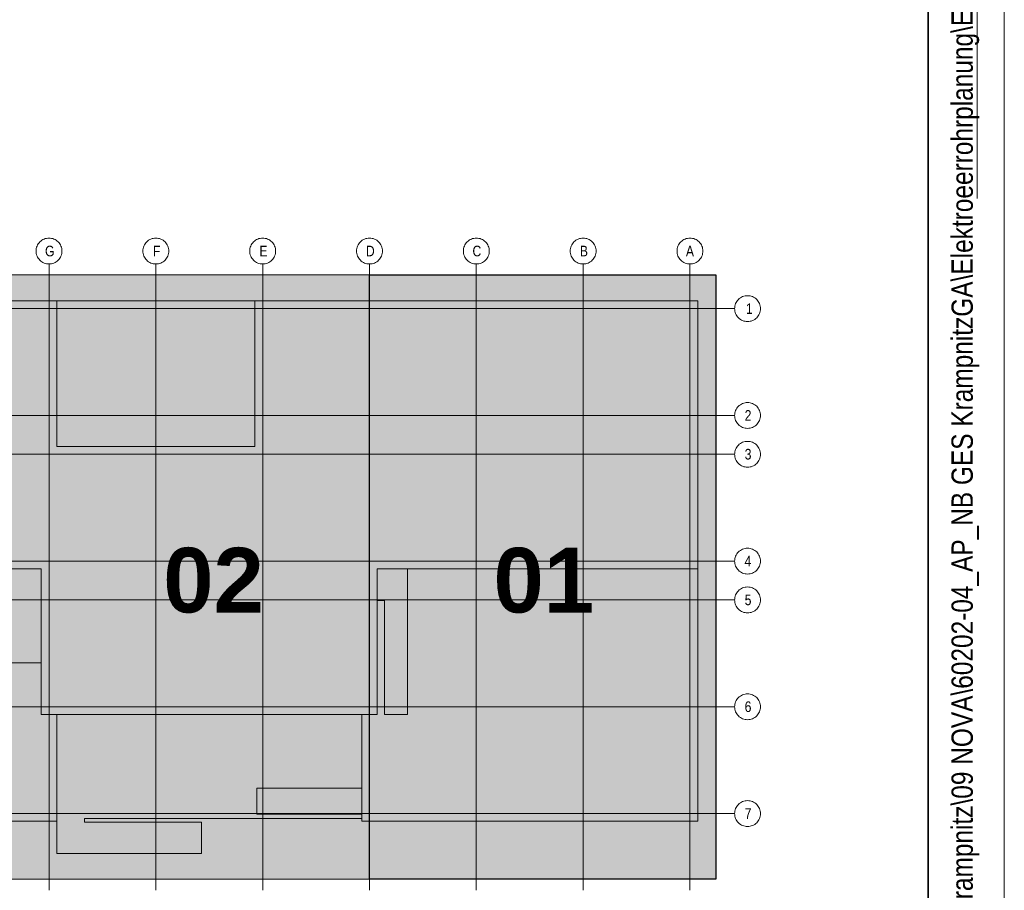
# Model space of a CAD drawing. Extents: x -620 to 3480, y 62 to 1102.
# Tile 41 of 256: x 236 to 300, y 239 to 296. Entities that reach past the tile are written whole.
import ezdxf
from ezdxf.lldxf.tags import DXFTag

# ---------------------------------------------------------------- set-up
doc = ezdxf.new("R2010")
doc.units = 0
doc.layers.get('0').update_dxf_attribs({"lineweight": 13})
for name, color, linetype, lineweight in [('iwb_Plankopf Linie', 7, 'Continuous', 13), ('iwb_Plankopf Rahmen', 7, 'Continuous', 35), ('iwb_Plankopf Text', 7, 'Continuous', 18), ('PK_LP', 7, 'Continuous', 9), ('PK_LP_Achsen', 7, 'STRICHPUNKT2', 5)]:
    doc.layers.add(name, color=color, linetype=linetype, lineweight=lineweight)
for name, color, linetype, lineweight, true_color in [('PK_LP_T01', 1, 'Continuous', 9, 0xff0000), ('PK_LP_T01_Rest', 9, 'Continuous', 9, 0x808080), ('PK_LP_Tennung', 9, 'Continuous', 18, 0x808080)]:
    doc.layers.add(name, color=color, linetype=linetype, lineweight=lineweight, true_color=true_color)
doc.styles.get("Standard").update_dxf_attribs({"font": 'ARIALN.TTF'})
tags = doc.linetypes.add('grob', pattern=[14, 3, -8, 3]).pattern_tags.tags
tags[8:9] = [DXFTag(74, 4), DXFTag(75, 0), DXFTag(340, '0'), DXFTag(46, 0.0), DXFTag(50, 0.0), DXFTag(44, 0.0), DXFTag(45, 0.0)]
tags[6:7] = [DXFTag(74, 4), DXFTag(75, 0), DXFTag(340, '0'), DXFTag(46, 0.0), DXFTag(50, 0.0), DXFTag(44, 0.0), DXFTag(45, 0.0)]
tags[4:5] = [DXFTag(74, 4), DXFTag(75, 0), DXFTag(340, '0'), DXFTag(46, 0.0), DXFTag(50, 0.0), DXFTag(44, 0.0), DXFTag(45, 0.0)]
tags = doc.linetypes.add('STRICHPUNKT2', pattern=[12.7, 6.35, -3.175, 0, -3.175]).pattern_tags.tags
tags[10:11] = [DXFTag(74, 4), DXFTag(75, 0), DXFTag(340, '0'), DXFTag(46, 0.0), DXFTag(50, 0.0), DXFTag(44, 0.0), DXFTag(45, 0.0)]
tags[8:9] = [DXFTag(74, 4), DXFTag(75, 0), DXFTag(340, '0'), DXFTag(46, 0.0), DXFTag(50, 0.0), DXFTag(44, 0.0), DXFTag(45, 0.0)]
tags[6:7] = [DXFTag(74, 4), DXFTag(75, 0), DXFTag(340, '0'), DXFTag(46, 0.0), DXFTag(50, 0.0), DXFTag(44, 0.0), DXFTag(45, 0.0)]
tags[4:5] = [DXFTag(74, 4), DXFTag(75, 0), DXFTag(340, '0'), DXFTag(46, 0.0), DXFTag(50, 0.0), DXFTag(44, 0.0), DXFTag(45, 0.0)]

# ---------------------------------------------------------------- blocks, each defined once
blk = doc.blocks.new('Blockreferenz-A06G9SLF8I')
at = {"color": 0, "linetype": 'ByBlock', "lineweight": -2, "ltscale": 0.13}
blk.add_solid([(258.68, 240.014), (258.68, 279.685), (281.418, 240.014), (281.418, 279.685)], dxfattribs=at)
at = {"layer": 'PK_LP', "linetype": 'grob', "lineweight": 5, "ltscale": 0.13}
for p, q in [((216.605, 279.685), (237.643, 279.685)), ((237.643, 279.685), (258.68, 279.685)), ((237.643, 240.014), (237.643, 279.685)), ((237.643, 279.685), (237.643, 240.014)), ((258.68, 279.685), (258.68, 240.014)), ((237.643, 240.014), (216.605, 240.014)), ((258.68, 240.014), (237.643, 240.014))]:
    blk.add_line(p, q, dxfattribs=at)
at = {"layer": 'PK_LP', "linetype": 'grob', "lineweight": 30, "ltscale": 0.3}
for p, q in [((258.68, 279.685), (281.418, 279.685)), ((258.68, 240.014), (258.68, 279.685)), ((281.418, 279.685), (281.418, 240.014)), ((281.418, 240.014), (258.68, 240.014))]:
    blk.add_line(p, q, dxfattribs=at)
at = {"layer": 'PK_LP', "linetype": 'ByBlock', "lineweight": -2, "ltscale": 0.13}
blk.add_line((258.68, 240.014), (258.68, 279.685), dxfattribs=at)
at = {"layer": 'PK_LP', "linetype": 'ByBlock', "lineweight": 13, "ltscale": 0.13}
for p, q in [((209.085, 277.985), (238.15, 277.985)), ((238.15, 277.985), (251.16, 277.985)), ((238.15, 268.423), (238.15, 277.985)), ((238.15, 277.985), (238.15, 268.423)), ((251.16, 277.985), (251.16, 268.423)), ((251.16, 268.423), (251.16, 277.985)), ((251.16, 277.985), (280.225, 277.985)), ((280.225, 277.985), (280.225, 260.395)), ((251.16, 268.423), (238.15, 268.423)), ((238.15, 268.423), (251.16, 268.423)), ((237.135, 260.395), (217.113, 260.395)), ((237.135, 250.833), (237.135, 260.395)), ((280.225, 260.395), (259.188, 260.395)), ((259.188, 260.395), (259.188, 250.833)), ((261.185, 260.395), (259.188, 260.395)), ((259.188, 260.395), (259.188, 258.319)), ((280.225, 260.395), (259.188, 260.395)), ((259.188, 260.395), (259.188, 250.833)), ((261.185, 250.833), (261.185, 260.395)), ((280.225, 243.82), (280.225, 260.395)), ((259.188, 258.319), (259.655, 258.319)), ((259.655, 258.319), (259.655, 250.833)), ((237.135, 254.222), (221.25, 254.222)), ((237.135, 250.833), (237.135, 254.222)), ((238.15, 250.833), (237.135, 250.833)), ((259.188, 250.833), (237.135, 250.833)), ((238.15, 250.833), (238.15, 241.714)), ((258.173, 250.833), (238.15, 250.833)), ((238.15, 243.82), (238.15, 250.833)), ((258.173, 243.996), (258.173, 250.833)), ((259.188, 250.833), (258.173, 250.833)), ((258.173, 250.833), (258.173, 245.994)), ((259.655, 250.833), (261.185, 250.833)), ((251.288, 245.994), (251.288, 244.294)), ((258.173, 245.994), (251.288, 245.994)), ((216.098, 243.82), (238.15, 243.82)), ((239.976, 243.754), (239.976, 243.996)), ((239.976, 243.996), (258.173, 243.996)), ((247.66, 243.754), (239.976, 243.754)), ((247.66, 241.714), (247.66, 243.754)), ((251.288, 244.294), (258.173, 244.294)), ((258.173, 244.294), (258.173, 243.82)), ((258.173, 243.82), (280.225, 243.82)), ((238.15, 241.714), (247.66, 241.714))]:
    blk.add_line(p, q, dxfattribs=at)
at = {"layer": 'PK_LP_Achsen', "linetype": 'ByBlock', "ltscale": 0.13}
for p, q in [((236.986, 281.797), (237.042, 281.859)), ((237.042, 281.859), (237.103, 281.915)), ((237.103, 281.915), (237.17, 281.964)), ((237.17, 281.964), (237.242, 282.007)), ((237.242, 282.007), (237.317, 282.043)), ((237.317, 282.043), (237.396, 282.071)), ((237.396, 282.071), (237.477, 282.091)), ((237.477, 282.091), (237.559, 282.103)), ((237.559, 282.103), (237.643, 282.108)), ((237.643, 282.108), (237.726, 282.103)), ((237.726, 282.103), (237.809, 282.091)), ((237.809, 282.091), (237.889, 282.071)), ((237.889, 282.071), (237.968, 282.043)), ((237.968, 282.043), (238.043, 282.007)), ((238.043, 282.007), (238.115, 281.964)), ((238.115, 281.964), (238.182, 281.915)), ((238.182, 281.915), (238.244, 281.859)), ((238.244, 281.859), (238.3, 281.797)), ((243.998, 281.797), (244.054, 281.859)), ((244.054, 281.859), (244.116, 281.915)), ((244.116, 281.915), (244.183, 281.964)), ((244.183, 281.964), (244.255, 282.007)), ((244.255, 282.007), (244.33, 282.043)), ((244.33, 282.043), (244.408, 282.071)), ((244.408, 282.071), (244.489, 282.091)), ((244.489, 282.091), (244.572, 282.103)), ((244.572, 282.103), (244.655, 282.108)), ((244.655, 282.108), (244.739, 282.103)), ((244.739, 282.103), (244.821, 282.091)), ((244.821, 282.091), (244.902, 282.071)), ((244.902, 282.071), (244.98, 282.043)), ((244.98, 282.043), (245.056, 282.007)), ((245.056, 282.007), (245.127, 281.964)), ((245.127, 281.964), (245.194, 281.915)), ((245.194, 281.915), (245.256, 281.859)), ((245.256, 281.859), (245.312, 281.797)), ((251.011, 281.797), (251.067, 281.859)), ((251.067, 281.859), (251.128, 281.915)), ((251.128, 281.915), (251.195, 281.964)), ((251.195, 281.964), (251.267, 282.007)), ((251.267, 282.007), (251.342, 282.043)), ((251.342, 282.043), (251.421, 282.071)), ((251.421, 282.071), (251.502, 282.091)), ((251.502, 282.091), (251.584, 282.103)), ((251.584, 282.103), (251.668, 282.108)), ((251.668, 282.108), (251.751, 282.103)), ((251.751, 282.103), (251.834, 282.091)), ((251.834, 282.091), (251.914, 282.071)), ((251.914, 282.071), (251.993, 282.043)), ((251.993, 282.043), (252.068, 282.007)), ((252.068, 282.007), (252.14, 281.964)), ((252.14, 281.964), (252.207, 281.915)), ((252.207, 281.915), (252.269, 281.859)), ((252.269, 281.859), (252.325, 281.797)), ((258.023, 281.797), (258.079, 281.859)), ((258.079, 281.859), (258.141, 281.915)), ((258.141, 281.915), (258.208, 281.964)), ((258.208, 281.964), (258.28, 282.007)), ((258.28, 282.007), (258.355, 282.043)), ((258.355, 282.043), (258.433, 282.071)), ((258.433, 282.071), (258.514, 282.091)), ((258.514, 282.091), (258.597, 282.103)), ((258.597, 282.103), (258.68, 282.108)), ((258.68, 282.108), (258.764, 282.103)), ((258.764, 282.103), (258.846, 282.091)), ((258.846, 282.091), (258.927, 282.071)), ((258.927, 282.071), (259.005, 282.043)), ((259.005, 282.043), (259.081, 282.007)), ((259.081, 282.007), (259.152, 281.964)), ((259.152, 281.964), (259.219, 281.915)), ((259.219, 281.915), (259.281, 281.859)), ((259.281, 281.859), (259.337, 281.797)), ((265.036, 281.797), (265.092, 281.859)), ((265.092, 281.859), (265.153, 281.915)), ((265.153, 281.915), (265.22, 281.964)), ((265.22, 281.964), (265.292, 282.007)), ((265.292, 282.007), (265.367, 282.043)), ((265.367, 282.043), (265.446, 282.071)), ((265.446, 282.071), (265.527, 282.091)), ((265.527, 282.091), (265.609, 282.103)), ((265.609, 282.103), (265.693, 282.108)), ((265.693, 282.108), (265.776, 282.103)), ((265.776, 282.103), (265.859, 282.091)), ((265.859, 282.091), (265.939, 282.071)), ((265.939, 282.071), (266.018, 282.043)), ((266.018, 282.043), (266.093, 282.007)), ((266.093, 282.007), (266.165, 281.964)), ((266.165, 281.964), (266.232, 281.915)), ((266.232, 281.915), (266.294, 281.859)), ((266.294, 281.859), (266.35, 281.797)), ((272.048, 281.797), (272.104, 281.859)), ((272.104, 281.859), (272.166, 281.915)), ((272.166, 281.915), (272.233, 281.964)), ((272.233, 281.964), (272.305, 282.007)), ((272.305, 282.007), (272.38, 282.043)), ((272.38, 282.043), (272.458, 282.071)), ((272.458, 282.071), (272.539, 282.091)), ((272.539, 282.091), (272.622, 282.103)), ((272.622, 282.103), (272.705, 282.108)), ((272.705, 282.108), (272.789, 282.103)), ((272.789, 282.103), (272.871, 282.091)), ((272.871, 282.091), (272.952, 282.071)), ((272.952, 282.071), (273.03, 282.043)), ((273.03, 282.043), (273.106, 282.007)), ((273.106, 282.007), (273.177, 281.964)), ((273.177, 281.964), (273.244, 281.915)), ((273.244, 281.915), (273.306, 281.859)), ((273.306, 281.859), (273.362, 281.797)), ((279.061, 281.797), (279.117, 281.859)), ((279.117, 281.859), (279.178, 281.915)), ((279.178, 281.915), (279.245, 281.964)), ((279.245, 281.964), (279.317, 282.007)), ((279.317, 282.007), (279.392, 282.043)), ((279.392, 282.043), (279.471, 282.071)), ((279.471, 282.071), (279.552, 282.091)), ((279.552, 282.091), (279.634, 282.103)), ((279.634, 282.103), (279.718, 282.108)), ((279.718, 282.108), (279.801, 282.103)), ((279.801, 282.103), (279.884, 282.091)), ((279.884, 282.091), (279.964, 282.071)), ((279.964, 282.071), (280.043, 282.043)), ((280.043, 282.043), (280.118, 282.007)), ((280.118, 282.007), (280.19, 281.964)), ((280.19, 281.964), (280.257, 281.915)), ((280.257, 281.915), (280.319, 281.859)), ((280.319, 281.859), (280.375, 281.797)), ((236.793, 281.258), (236.797, 281.341)), ((236.797, 281.174), (236.793, 281.258)), ((236.797, 281.341), (236.809, 281.423)), ((236.809, 281.092), (236.797, 281.174)), ((236.809, 281.423), (236.829, 281.504)), ((236.829, 281.504), (236.857, 281.583)), ((236.857, 281.583), (236.893, 281.658)), ((236.893, 281.658), (236.936, 281.73)), ((236.936, 281.73), (236.986, 281.797)), ((238.3, 281.797), (238.349, 281.73)), ((238.349, 281.73), (238.392, 281.658)), ((238.392, 281.658), (238.428, 281.583)), ((238.428, 281.583), (238.456, 281.504)), ((238.456, 281.504), (238.476, 281.423)), ((238.476, 281.423), (238.489, 281.341)), ((238.489, 281.174), (238.476, 281.092)), ((238.489, 281.341), (238.493, 281.258)), ((238.493, 281.258), (238.489, 281.174)), ((243.805, 281.258), (243.809, 281.341)), ((243.809, 281.174), (243.805, 281.258)), ((243.809, 281.341), (243.822, 281.423)), ((243.822, 281.092), (243.809, 281.174)), ((243.822, 281.423), (243.842, 281.504)), ((243.842, 281.504), (243.87, 281.583)), ((243.87, 281.583), (243.906, 281.658)), ((243.906, 281.658), (243.948, 281.73)), ((243.948, 281.73), (243.998, 281.797)), ((245.312, 281.797), (245.362, 281.73)), ((245.362, 281.73), (245.405, 281.658)), ((245.405, 281.658), (245.44, 281.583)), ((245.44, 281.583), (245.469, 281.504)), ((245.469, 281.504), (245.489, 281.423)), ((245.489, 281.423), (245.501, 281.341)), ((245.501, 281.174), (245.489, 281.092)), ((245.501, 281.341), (245.505, 281.258)), ((245.505, 281.258), (245.501, 281.174)), ((250.818, 281.258), (250.822, 281.341)), ((250.822, 281.174), (250.818, 281.258)), ((250.822, 281.341), (250.834, 281.423)), ((250.834, 281.092), (250.822, 281.174)), ((250.834, 281.423), (250.854, 281.504)), ((250.854, 281.504), (250.882, 281.583)), ((250.882, 281.583), (250.918, 281.658)), ((250.918, 281.658), (250.961, 281.73)), ((250.961, 281.73), (251.011, 281.797)), ((252.325, 281.797), (252.374, 281.73)), ((252.374, 281.73), (252.417, 281.658)), ((252.417, 281.658), (252.453, 281.583)), ((252.453, 281.583), (252.481, 281.504)), ((252.481, 281.504), (252.501, 281.423)), ((252.501, 281.423), (252.514, 281.341)), ((252.514, 281.174), (252.501, 281.092)), ((252.514, 281.341), (252.518, 281.258)), ((252.518, 281.258), (252.514, 281.174)), ((257.83, 281.258), (257.834, 281.341)), ((257.834, 281.174), (257.83, 281.258)), ((257.834, 281.341), (257.847, 281.423)), ((257.847, 281.092), (257.834, 281.174)), ((257.847, 281.423), (257.867, 281.504)), ((257.867, 281.504), (257.895, 281.583)), ((257.895, 281.583), (257.931, 281.658)), ((257.931, 281.658), (257.973, 281.73)), ((257.973, 281.73), (258.023, 281.797)), ((259.337, 281.797), (259.387, 281.73)), ((259.387, 281.73), (259.43, 281.658)), ((259.43, 281.658), (259.465, 281.583)), ((259.465, 281.583), (259.494, 281.504)), ((259.494, 281.504), (259.514, 281.423)), ((259.514, 281.423), (259.526, 281.341)), ((259.526, 281.174), (259.514, 281.092)), ((259.526, 281.341), (259.53, 281.258)), ((259.53, 281.258), (259.526, 281.174)), ((264.843, 281.258), (264.847, 281.341)), ((264.847, 281.174), (264.843, 281.258)), ((264.847, 281.341), (264.859, 281.423)), ((264.859, 281.092), (264.847, 281.174)), ((264.859, 281.423), (264.879, 281.504)), ((264.879, 281.504), (264.907, 281.583)), ((264.907, 281.583), (264.943, 281.658)), ((264.943, 281.658), (264.986, 281.73)), ((264.986, 281.73), (265.036, 281.797)), ((266.35, 281.797), (266.399, 281.73)), ((266.399, 281.73), (266.442, 281.658)), ((266.442, 281.658), (266.478, 281.583)), ((266.478, 281.583), (266.506, 281.504)), ((266.506, 281.504), (266.526, 281.423)), ((266.526, 281.423), (266.539, 281.341)), ((266.539, 281.174), (266.526, 281.092)), ((266.539, 281.341), (266.543, 281.258)), ((266.543, 281.258), (266.539, 281.174)), ((271.855, 281.258), (271.859, 281.341)), ((271.859, 281.174), (271.855, 281.258)), ((271.859, 281.341), (271.872, 281.423)), ((271.872, 281.092), (271.859, 281.174)), ((271.872, 281.423), (271.892, 281.504)), ((271.892, 281.504), (271.92, 281.583)), ((271.92, 281.583), (271.956, 281.658)), ((271.956, 281.658), (271.998, 281.73)), ((271.998, 281.73), (272.048, 281.797)), ((273.362, 281.797), (273.412, 281.73)), ((273.412, 281.73), (273.455, 281.658)), ((273.455, 281.658), (273.49, 281.583)), ((273.49, 281.583), (273.519, 281.504)), ((273.519, 281.504), (273.539, 281.423)), ((273.539, 281.423), (273.551, 281.341)), ((273.551, 281.174), (273.539, 281.092)), ((273.551, 281.341), (273.555, 281.258)), ((273.555, 281.258), (273.551, 281.174)), ((278.868, 281.258), (278.872, 281.341)), ((278.872, 281.174), (278.868, 281.258)), ((278.872, 281.341), (278.884, 281.423)), ((278.884, 281.092), (278.872, 281.174)), ((278.884, 281.423), (278.904, 281.504)), ((278.904, 281.504), (278.932, 281.583)), ((278.932, 281.583), (278.968, 281.658)), ((278.968, 281.658), (279.011, 281.73)), ((279.011, 281.73), (279.061, 281.797)), ((280.375, 281.797), (280.424, 281.73)), ((280.424, 281.73), (280.467, 281.658)), ((280.467, 281.658), (280.503, 281.583)), ((280.503, 281.583), (280.531, 281.504)), ((280.531, 281.504), (280.551, 281.423)), ((280.551, 281.423), (280.564, 281.341)), ((280.564, 281.174), (280.551, 281.092)), ((280.564, 281.341), (280.568, 281.258)), ((280.568, 281.258), (280.564, 281.174)), ((236.829, 281.011), (236.809, 281.092)), ((236.857, 280.932), (236.829, 281.011)), ((236.893, 280.857), (236.857, 280.932)), ((236.936, 280.785), (236.893, 280.857)), ((236.986, 280.718), (236.936, 280.785)), ((237.042, 280.656), (236.986, 280.718)), ((237.103, 280.6), (237.042, 280.656)), ((237.17, 280.551), (237.103, 280.6)), ((237.242, 280.508), (237.17, 280.551)), ((238.115, 280.551), (238.043, 280.508)), ((238.182, 280.6), (238.115, 280.551)), ((238.244, 280.656), (238.182, 280.6)), ((238.3, 280.718), (238.244, 280.656)), ((238.349, 280.785), (238.3, 280.718)), ((238.392, 280.857), (238.349, 280.785)), ((238.428, 280.932), (238.392, 280.857)), ((238.456, 281.011), (238.428, 280.932)), ((238.476, 281.092), (238.456, 281.011)), ((243.842, 281.011), (243.822, 281.092)), ((243.87, 280.932), (243.842, 281.011)), ((243.906, 280.857), (243.87, 280.932)), ((243.948, 280.785), (243.906, 280.857)), ((243.998, 280.718), (243.948, 280.785)), ((244.054, 280.656), (243.998, 280.718)), ((244.116, 280.6), (244.054, 280.656)), ((244.183, 280.551), (244.116, 280.6)), ((244.255, 280.508), (244.183, 280.551)), ((245.127, 280.551), (245.056, 280.508)), ((245.194, 280.6), (245.127, 280.551)), ((245.256, 280.656), (245.194, 280.6)), ((245.312, 280.718), (245.256, 280.656)), ((245.362, 280.785), (245.312, 280.718)), ((245.405, 280.857), (245.362, 280.785)), ((245.44, 280.932), (245.405, 280.857)), ((245.469, 281.011), (245.44, 280.932)), ((245.489, 281.092), (245.469, 281.011)), ((250.854, 281.011), (250.834, 281.092)), ((250.882, 280.932), (250.854, 281.011)), ((250.918, 280.857), (250.882, 280.932)), ((250.961, 280.785), (250.918, 280.857)), ((251.011, 280.718), (250.961, 280.785)), ((251.067, 280.656), (251.011, 280.718)), ((251.128, 280.6), (251.067, 280.656)), ((251.195, 280.551), (251.128, 280.6)), ((251.267, 280.508), (251.195, 280.551)), ((252.14, 280.551), (252.068, 280.508)), ((252.207, 280.6), (252.14, 280.551)), ((252.269, 280.656), (252.207, 280.6)), ((252.325, 280.718), (252.269, 280.656)), ((252.374, 280.785), (252.325, 280.718)), ((252.417, 280.857), (252.374, 280.785)), ((252.453, 280.932), (252.417, 280.857)), ((252.481, 281.011), (252.453, 280.932)), ((252.501, 281.092), (252.481, 281.011)), ((257.867, 281.011), (257.847, 281.092)), ((257.895, 280.932), (257.867, 281.011)), ((257.931, 280.857), (257.895, 280.932)), ((257.973, 280.785), (257.931, 280.857)), ((258.023, 280.718), (257.973, 280.785)), ((258.079, 280.656), (258.023, 280.718)), ((258.141, 280.6), (258.079, 280.656)), ((258.208, 280.551), (258.141, 280.6)), ((258.28, 280.508), (258.208, 280.551)), ((259.152, 280.551), (259.081, 280.508)), ((259.219, 280.6), (259.152, 280.551)), ((259.281, 280.656), (259.219, 280.6)), ((259.337, 280.718), (259.281, 280.656)), ((259.387, 280.785), (259.337, 280.718)), ((259.43, 280.857), (259.387, 280.785)), ((259.465, 280.932), (259.43, 280.857)), ((259.494, 281.011), (259.465, 280.932)), ((259.514, 281.092), (259.494, 281.011)), ((264.879, 281.011), (264.859, 281.092)), ((264.907, 280.932), (264.879, 281.011)), ((264.943, 280.857), (264.907, 280.932)), ((264.986, 280.785), (264.943, 280.857)), ((265.036, 280.718), (264.986, 280.785)), ((265.092, 280.656), (265.036, 280.718)), ((265.153, 280.6), (265.092, 280.656)), ((265.22, 280.551), (265.153, 280.6)), ((265.292, 280.508), (265.22, 280.551)), ((266.165, 280.551), (266.093, 280.508)), ((266.232, 280.6), (266.165, 280.551)), ((266.294, 280.656), (266.232, 280.6)), ((266.35, 280.718), (266.294, 280.656)), ((266.399, 280.785), (266.35, 280.718)), ((266.442, 280.857), (266.399, 280.785)), ((266.478, 280.932), (266.442, 280.857)), ((266.506, 281.011), (266.478, 280.932)), ((266.526, 281.092), (266.506, 281.011)), ((271.892, 281.011), (271.872, 281.092)), ((271.92, 280.932), (271.892, 281.011)), ((271.956, 280.857), (271.92, 280.932)), ((271.998, 280.785), (271.956, 280.857)), ((272.048, 280.718), (271.998, 280.785)), ((272.104, 280.656), (272.048, 280.718)), ((272.166, 280.6), (272.104, 280.656)), ((272.233, 280.551), (272.166, 280.6)), ((272.305, 280.508), (272.233, 280.551)), ((273.177, 280.551), (273.106, 280.508)), ((273.244, 280.6), (273.177, 280.551)), ((273.306, 280.656), (273.244, 280.6)), ((273.362, 280.718), (273.306, 280.656)), ((273.412, 280.785), (273.362, 280.718)), ((273.455, 280.857), (273.412, 280.785)), ((273.49, 280.932), (273.455, 280.857)), ((273.519, 281.011), (273.49, 280.932)), ((273.539, 281.092), (273.519, 281.011)), ((278.904, 281.011), (278.884, 281.092)), ((278.932, 280.932), (278.904, 281.011)), ((278.968, 280.857), (278.932, 280.932)), ((279.011, 280.785), (278.968, 280.857)), ((279.061, 280.718), (279.011, 280.785)), ((279.117, 280.656), (279.061, 280.718)), ((279.178, 280.6), (279.117, 280.656)), ((279.245, 280.551), (279.178, 280.6)), ((279.317, 280.508), (279.245, 280.551)), ((280.19, 280.551), (280.118, 280.508)), ((280.257, 280.6), (280.19, 280.551)), ((280.319, 280.656), (280.257, 280.6)), ((280.375, 280.718), (280.319, 280.656)), ((280.424, 280.785), (280.375, 280.718)), ((280.467, 280.857), (280.424, 280.785)), ((280.503, 280.932), (280.467, 280.857)), ((280.531, 281.011), (280.503, 280.932)), ((280.551, 281.092), (280.531, 281.011)), ((237.317, 280.472), (237.242, 280.508)), ((237.396, 280.444), (237.317, 280.472)), ((237.477, 280.424), (237.396, 280.444)), ((237.559, 280.412), (237.477, 280.424)), ((237.643, 280.408), (237.559, 280.412)), ((237.726, 280.412), (237.643, 280.408)), ((237.809, 280.424), (237.726, 280.412)), ((237.889, 280.444), (237.809, 280.424)), ((237.968, 280.472), (237.889, 280.444)), ((238.043, 280.508), (237.968, 280.472)), ((244.33, 280.472), (244.255, 280.508)), ((244.408, 280.444), (244.33, 280.472)), ((244.489, 280.424), (244.408, 280.444)), ((244.572, 280.412), (244.489, 280.424)), ((244.655, 280.408), (244.572, 280.412)), ((244.739, 280.412), (244.655, 280.408)), ((244.821, 280.424), (244.739, 280.412)), ((244.902, 280.444), (244.821, 280.424)), ((244.98, 280.472), (244.902, 280.444)), ((245.056, 280.508), (244.98, 280.472)), ((251.342, 280.472), (251.267, 280.508)), ((251.421, 280.444), (251.342, 280.472)), ((251.502, 280.424), (251.421, 280.444)), ((251.584, 280.412), (251.502, 280.424)), ((251.668, 280.408), (251.584, 280.412)), ((251.751, 280.412), (251.668, 280.408)), ((251.834, 280.424), (251.751, 280.412)), ((251.914, 280.444), (251.834, 280.424)), ((251.993, 280.472), (251.914, 280.444)), ((252.068, 280.508), (251.993, 280.472)), ((258.355, 280.472), (258.28, 280.508)), ((258.433, 280.444), (258.355, 280.472)), ((258.514, 280.424), (258.433, 280.444)), ((258.597, 280.412), (258.514, 280.424)), ((258.68, 280.408), (258.597, 280.412)), ((258.764, 280.412), (258.68, 280.408)), ((258.846, 280.424), (258.764, 280.412)), ((258.927, 280.444), (258.846, 280.424)), ((259.005, 280.472), (258.927, 280.444)), ((259.081, 280.508), (259.005, 280.472)), ((265.367, 280.472), (265.292, 280.508)), ((265.446, 280.444), (265.367, 280.472)), ((265.527, 280.424), (265.446, 280.444)), ((265.609, 280.412), (265.527, 280.424)), ((265.693, 280.408), (265.609, 280.412)), ((265.776, 280.412), (265.693, 280.408)), ((265.859, 280.424), (265.776, 280.412)), ((265.939, 280.444), (265.859, 280.424)), ((266.018, 280.472), (265.939, 280.444)), ((266.093, 280.508), (266.018, 280.472)), ((272.38, 280.472), (272.305, 280.508)), ((272.458, 280.444), (272.38, 280.472)), ((272.539, 280.424), (272.458, 280.444)), ((272.622, 280.412), (272.539, 280.424)), ((272.705, 280.408), (272.622, 280.412)), ((272.789, 280.412), (272.705, 280.408)), ((272.871, 280.424), (272.789, 280.412)), ((272.952, 280.444), (272.871, 280.424)), ((273.03, 280.472), (272.952, 280.444)), ((273.106, 280.508), (273.03, 280.472)), ((279.392, 280.472), (279.317, 280.508)), ((279.471, 280.444), (279.392, 280.472)), ((279.552, 280.424), (279.471, 280.444)), ((279.634, 280.412), (279.552, 280.424)), ((279.718, 280.408), (279.634, 280.412)), ((279.801, 280.412), (279.718, 280.408)), ((279.884, 280.424), (279.801, 280.412)), ((279.964, 280.444), (279.884, 280.424)), ((280.043, 280.472), (279.964, 280.444)), ((280.118, 280.508), (280.043, 280.472)), ((282.748, 277.878), (282.791, 277.95)), ((282.791, 277.95), (282.841, 278.017)), ((282.841, 278.017), (282.897, 278.079)), ((282.897, 278.079), (282.958, 278.135)), ((282.958, 278.135), (283.025, 278.184)), ((283.025, 278.184), (283.097, 278.227)), ((283.097, 278.227), (283.172, 278.263)), ((283.172, 278.263), (283.251, 278.291)), ((283.251, 278.291), (283.332, 278.311)), ((283.332, 278.311), (283.414, 278.323)), ((283.414, 278.323), (283.498, 278.328)), ((283.498, 278.328), (283.581, 278.323)), ((283.581, 278.323), (283.663, 278.311)), ((283.663, 278.311), (283.744, 278.291)), ((283.744, 278.291), (283.823, 278.263)), ((283.823, 278.263), (283.898, 278.227)), ((283.898, 278.227), (283.97, 278.184)), ((283.97, 278.184), (284.037, 278.135)), ((284.037, 278.135), (284.099, 278.079)), ((284.099, 278.079), (284.155, 278.017)), ((284.155, 278.017), (284.204, 277.95)), ((284.204, 277.95), (284.247, 277.878)), ((282.648, 277.478), (282.652, 277.561)), ((282.652, 277.394), (282.648, 277.478)), ((282.652, 277.561), (282.664, 277.643)), ((282.664, 277.312), (282.652, 277.394)), ((282.664, 277.643), (282.684, 277.724)), ((282.684, 277.231), (282.664, 277.312)), ((282.684, 277.724), (282.712, 277.803)), ((282.712, 277.803), (282.748, 277.878)), ((284.247, 277.878), (284.283, 277.803)), ((284.283, 277.803), (284.311, 277.724)), ((284.311, 277.724), (284.331, 277.643)), ((284.331, 277.312), (284.311, 277.231)), ((284.331, 277.643), (284.344, 277.561)), ((284.344, 277.394), (284.331, 277.312)), ((284.344, 277.561), (284.348, 277.478)), ((284.348, 277.478), (284.344, 277.394)), ((282.712, 277.152), (282.684, 277.231)), ((282.748, 277.077), (282.712, 277.152)), ((282.791, 277.005), (282.748, 277.077)), ((282.841, 276.938), (282.791, 277.005)), ((282.897, 276.877), (282.841, 276.938)), ((282.958, 276.82), (282.897, 276.877)), ((283.025, 276.771), (282.958, 276.82)), ((283.097, 276.728), (283.025, 276.771)), ((283.172, 276.692), (283.097, 276.728)), ((283.251, 276.664), (283.172, 276.692)), ((283.332, 276.644), (283.251, 276.664)), ((283.414, 276.632), (283.332, 276.644)), ((283.663, 276.644), (283.581, 276.632)), ((283.744, 276.664), (283.663, 276.644)), ((283.823, 276.692), (283.744, 276.664)), ((283.898, 276.728), (283.823, 276.692)), ((283.97, 276.771), (283.898, 276.728)), ((284.037, 276.82), (283.97, 276.771)), ((284.099, 276.877), (284.037, 276.82)), ((284.155, 276.938), (284.099, 276.877)), ((284.204, 277.005), (284.155, 276.938)), ((284.247, 277.077), (284.204, 277.005)), ((284.283, 277.152), (284.247, 277.077)), ((284.311, 277.231), (284.283, 277.152)), ((283.498, 276.628), (283.414, 276.632)), ((283.581, 276.632), (283.498, 276.628)), ((282.712, 270.79), (282.748, 270.866)), ((282.748, 270.866), (282.791, 270.937)), ((282.791, 270.937), (282.841, 271.004)), ((282.841, 271.004), (282.897, 271.066)), ((282.897, 271.066), (282.958, 271.122)), ((282.958, 271.122), (283.025, 271.172)), ((283.025, 271.172), (283.097, 271.215)), ((283.097, 271.215), (283.172, 271.25)), ((283.172, 271.25), (283.251, 271.278)), ((283.251, 271.278), (283.332, 271.299)), ((283.332, 271.299), (283.414, 271.311)), ((283.414, 271.311), (283.498, 271.315)), ((283.498, 271.315), (283.581, 271.311)), ((283.581, 271.311), (283.663, 271.299)), ((283.663, 271.299), (283.744, 271.278)), ((283.744, 271.278), (283.823, 271.25)), ((283.823, 271.25), (283.898, 271.215)), ((283.898, 271.215), (283.97, 271.172)), ((283.97, 271.172), (284.037, 271.122)), ((284.037, 271.122), (284.099, 271.066)), ((284.099, 271.066), (284.155, 271.004)), ((284.155, 271.004), (284.204, 270.937)), ((284.204, 270.937), (284.247, 270.866)), ((284.247, 270.866), (284.283, 270.79)), ((282.648, 270.465), (282.652, 270.548)), ((282.652, 270.382), (282.648, 270.465)), ((282.652, 270.548), (282.664, 270.631)), ((282.664, 270.299), (282.652, 270.382)), ((282.664, 270.631), (282.684, 270.712)), ((282.684, 270.218), (282.664, 270.299)), ((282.684, 270.712), (282.712, 270.79)), ((282.712, 270.14), (282.684, 270.218)), ((284.283, 270.79), (284.311, 270.712)), ((284.311, 270.218), (284.283, 270.14)), ((284.311, 270.712), (284.331, 270.631)), ((284.331, 270.299), (284.311, 270.218)), ((284.331, 270.631), (284.344, 270.548)), ((284.344, 270.382), (284.331, 270.299)), ((284.344, 270.548), (284.348, 270.465)), ((284.348, 270.465), (284.344, 270.382)), ((282.748, 270.064), (282.712, 270.14)), ((282.791, 269.993), (282.748, 270.064)), ((282.841, 269.926), (282.791, 269.993)), ((282.897, 269.864), (282.841, 269.926)), ((282.958, 269.808), (282.897, 269.864)), ((283.025, 269.758), (282.958, 269.808)), ((283.097, 269.715), (283.025, 269.758)), ((283.172, 269.68), (283.097, 269.715)), ((283.251, 269.652), (283.172, 269.68)), ((283.332, 269.631), (283.251, 269.652)), ((283.414, 269.619), (283.332, 269.631)), ((283.498, 269.615), (283.414, 269.619)), ((283.581, 269.619), (283.498, 269.615)), ((283.663, 269.631), (283.581, 269.619)), ((283.744, 269.652), (283.663, 269.631)), ((283.823, 269.68), (283.744, 269.652)), ((283.898, 269.715), (283.823, 269.68)), ((283.97, 269.758), (283.898, 269.715)), ((284.037, 269.808), (283.97, 269.758)), ((284.099, 269.864), (284.037, 269.808)), ((284.155, 269.926), (284.099, 269.864)), ((284.204, 269.993), (284.155, 269.926)), ((284.247, 270.064), (284.204, 269.993)), ((284.283, 270.14), (284.247, 270.064)), ((282.684, 268.162), (282.712, 268.24)), ((282.712, 268.24), (282.748, 268.316)), ((282.748, 268.316), (282.791, 268.387)), ((282.791, 268.387), (282.841, 268.454)), ((282.841, 268.454), (282.897, 268.516)), ((282.897, 268.516), (282.958, 268.572)), ((282.958, 268.572), (283.025, 268.622)), ((283.025, 268.622), (283.097, 268.665)), ((283.097, 268.665), (283.172, 268.7)), ((283.172, 268.7), (283.251, 268.728)), ((283.251, 268.728), (283.332, 268.749)), ((283.332, 268.749), (283.414, 268.761)), ((283.414, 268.761), (283.498, 268.765)), ((283.498, 268.765), (283.581, 268.761)), ((283.581, 268.761), (283.663, 268.749)), ((283.663, 268.749), (283.744, 268.728)), ((283.744, 268.728), (283.823, 268.7)), ((283.823, 268.7), (283.898, 268.665)), ((283.898, 268.665), (283.97, 268.622)), ((283.97, 268.622), (284.037, 268.572)), ((284.037, 268.572), (284.099, 268.516)), ((284.099, 268.516), (284.155, 268.454)), ((284.155, 268.454), (284.204, 268.387)), ((284.204, 268.387), (284.247, 268.316)), ((284.247, 268.316), (284.283, 268.24)), ((284.283, 268.24), (284.311, 268.162)), ((282.648, 267.915), (282.652, 267.998)), ((282.652, 267.832), (282.648, 267.915)), ((282.652, 267.998), (282.664, 268.081)), ((282.664, 267.749), (282.652, 267.832)), ((282.664, 268.081), (282.684, 268.162)), ((282.684, 267.668), (282.664, 267.749)), ((282.712, 267.59), (282.684, 267.668)), ((284.311, 267.668), (284.283, 267.59)), ((284.311, 268.162), (284.331, 268.081)), ((284.331, 267.749), (284.311, 267.668)), ((284.331, 268.081), (284.344, 267.998)), ((284.344, 267.832), (284.331, 267.749)), ((284.344, 267.998), (284.348, 267.915)), ((284.348, 267.915), (284.344, 267.832)), ((282.748, 267.514), (282.712, 267.59)), ((282.791, 267.443), (282.748, 267.514)), ((282.841, 267.376), (282.791, 267.443)), ((282.897, 267.314), (282.841, 267.376)), ((282.958, 267.258), (282.897, 267.314)), ((283.025, 267.208), (282.958, 267.258)), ((283.097, 267.165), (283.025, 267.208)), ((283.172, 267.13), (283.097, 267.165)), ((283.251, 267.102), (283.172, 267.13)), ((283.332, 267.081), (283.251, 267.102)), ((283.414, 267.069), (283.332, 267.081)), ((283.498, 267.065), (283.414, 267.069)), ((283.581, 267.069), (283.498, 267.065)), ((283.663, 267.081), (283.581, 267.069)), ((283.744, 267.102), (283.663, 267.081)), ((283.823, 267.13), (283.744, 267.102)), ((283.898, 267.165), (283.823, 267.13)), ((283.97, 267.208), (283.898, 267.165)), ((284.037, 267.258), (283.97, 267.208)), ((284.099, 267.314), (284.037, 267.258)), ((284.155, 267.376), (284.099, 267.314)), ((284.204, 267.443), (284.155, 267.376)), ((284.247, 267.514), (284.204, 267.443)), ((284.283, 267.59), (284.247, 267.514)), ((282.664, 261.068), (282.684, 261.149)), ((282.684, 261.149), (282.712, 261.228)), ((282.712, 261.228), (282.748, 261.303)), ((282.748, 261.303), (282.791, 261.375)), ((282.791, 261.375), (282.841, 261.442)), ((282.841, 261.442), (282.897, 261.504)), ((282.897, 261.504), (282.958, 261.56)), ((282.958, 261.56), (283.025, 261.609)), ((283.025, 261.609), (283.097, 261.652)), ((283.097, 261.652), (283.172, 261.688)), ((283.172, 261.688), (283.251, 261.716)), ((283.251, 261.716), (283.332, 261.736)), ((283.332, 261.736), (283.414, 261.748)), ((283.414, 261.748), (283.498, 261.753)), ((283.498, 261.753), (283.581, 261.748)), ((283.581, 261.748), (283.663, 261.736)), ((283.663, 261.736), (283.744, 261.716)), ((283.744, 261.716), (283.823, 261.688)), ((283.823, 261.688), (283.898, 261.652)), ((283.898, 261.652), (283.97, 261.609)), ((283.97, 261.609), (284.037, 261.56)), ((284.037, 261.56), (284.099, 261.504)), ((284.099, 261.504), (284.155, 261.442)), ((284.155, 261.442), (284.204, 261.375)), ((284.204, 261.375), (284.247, 261.303)), ((284.247, 261.303), (284.283, 261.228)), ((284.283, 261.228), (284.311, 261.149)), ((284.311, 261.149), (284.331, 261.068)), ((282.648, 260.903), (282.652, 260.986)), ((282.652, 260.819), (282.648, 260.903)), ((282.652, 260.986), (282.664, 261.068)), ((282.664, 260.737), (282.652, 260.819)), ((282.684, 260.656), (282.664, 260.737)), ((282.712, 260.577), (282.684, 260.656)), ((282.748, 260.502), (282.712, 260.577)), ((282.791, 260.43), (282.748, 260.502)), ((284.247, 260.502), (284.204, 260.43)), ((284.283, 260.577), (284.247, 260.502)), ((284.311, 260.656), (284.283, 260.577)), ((284.331, 260.737), (284.311, 260.656)), ((284.331, 261.068), (284.344, 260.986)), ((284.344, 260.819), (284.331, 260.737)), ((284.344, 260.986), (284.348, 260.903)), ((284.348, 260.903), (284.344, 260.819)), ((282.841, 260.363), (282.791, 260.43)), ((282.897, 260.302), (282.841, 260.363)), ((282.958, 260.245), (282.897, 260.302)), ((283.025, 260.196), (282.958, 260.245)), ((283.097, 260.153), (283.025, 260.196)), ((283.172, 260.117), (283.097, 260.153)), ((283.251, 260.089), (283.172, 260.117)), ((283.332, 260.069), (283.251, 260.089)), ((283.414, 260.057), (283.332, 260.069)), ((283.498, 260.053), (283.414, 260.057)), ((283.581, 260.057), (283.498, 260.053)), ((283.663, 260.069), (283.581, 260.057)), ((283.744, 260.089), (283.663, 260.069)), ((283.823, 260.117), (283.744, 260.089)), ((283.898, 260.153), (283.823, 260.117)), ((283.97, 260.196), (283.898, 260.153)), ((284.037, 260.245), (283.97, 260.196)), ((284.099, 260.302), (284.037, 260.245)), ((284.155, 260.363), (284.099, 260.302)), ((284.204, 260.43), (284.155, 260.363)), ((283.332, 259.186), (283.414, 259.198)), ((283.414, 259.198), (283.498, 259.203)), ((283.498, 259.203), (283.581, 259.198)), ((283.581, 259.198), (283.663, 259.186)), ((282.664, 258.518), (282.684, 258.599)), ((282.684, 258.599), (282.712, 258.678)), ((282.712, 258.678), (282.748, 258.753)), ((282.748, 258.753), (282.791, 258.825)), ((282.791, 258.825), (282.841, 258.892)), ((282.841, 258.892), (282.897, 258.954)), ((282.897, 258.954), (282.958, 259.01)), ((282.958, 259.01), (283.025, 259.059)), ((283.025, 259.059), (283.097, 259.102)), ((283.097, 259.102), (283.172, 259.138)), ((283.172, 259.138), (283.251, 259.166)), ((283.251, 259.166), (283.332, 259.186)), ((283.663, 259.186), (283.744, 259.166)), ((283.744, 259.166), (283.823, 259.138)), ((283.823, 259.138), (283.898, 259.102)), ((283.898, 259.102), (283.97, 259.059)), ((283.97, 259.059), (284.037, 259.01)), ((284.037, 259.01), (284.099, 258.954)), ((284.099, 258.954), (284.155, 258.892)), ((284.155, 258.892), (284.204, 258.825)), ((284.204, 258.825), (284.247, 258.753)), ((284.247, 258.753), (284.283, 258.678)), ((284.283, 258.678), (284.311, 258.599)), ((284.311, 258.599), (284.331, 258.518)), ((282.648, 258.353), (282.652, 258.436)), ((282.652, 258.269), (282.648, 258.353)), ((282.652, 258.436), (282.664, 258.518)), ((282.664, 258.187), (282.652, 258.269)), ((282.684, 258.106), (282.664, 258.187)), ((282.712, 258.027), (282.684, 258.106)), ((282.748, 257.952), (282.712, 258.027)), ((282.791, 257.88), (282.748, 257.952)), ((284.247, 257.952), (284.204, 257.88)), ((284.283, 258.027), (284.247, 257.952)), ((284.311, 258.106), (284.283, 258.027)), ((284.331, 258.187), (284.311, 258.106)), ((284.331, 258.518), (284.344, 258.436)), ((284.344, 258.269), (284.331, 258.187)), ((284.344, 258.436), (284.348, 258.353)), ((284.348, 258.353), (284.344, 258.269)), ((282.841, 257.813), (282.791, 257.88)), ((282.897, 257.752), (282.841, 257.813)), ((282.958, 257.695), (282.897, 257.752)), ((283.025, 257.646), (282.958, 257.695)), ((283.097, 257.603), (283.025, 257.646)), ((283.172, 257.567), (283.097, 257.603)), ((283.251, 257.539), (283.172, 257.567)), ((283.332, 257.519), (283.251, 257.539)), ((283.414, 257.507), (283.332, 257.519)), ((283.498, 257.503), (283.414, 257.507)), ((283.581, 257.507), (283.498, 257.503)), ((283.663, 257.519), (283.581, 257.507)), ((283.744, 257.539), (283.663, 257.519)), ((283.823, 257.567), (283.744, 257.539)), ((283.898, 257.603), (283.823, 257.567)), ((283.97, 257.646), (283.898, 257.603)), ((284.037, 257.695), (283.97, 257.646)), ((284.099, 257.752), (284.037, 257.695)), ((284.155, 257.813), (284.099, 257.752)), ((284.204, 257.88), (284.155, 257.813)), ((283.025, 252.047), (283.097, 252.09)), ((283.097, 252.09), (283.172, 252.125)), ((283.172, 252.125), (283.251, 252.153)), ((283.251, 252.153), (283.332, 252.174)), ((283.332, 252.174), (283.414, 252.186)), ((283.414, 252.186), (283.498, 252.19)), ((283.498, 252.19), (283.581, 252.186)), ((283.581, 252.186), (283.663, 252.174)), ((283.663, 252.174), (283.744, 252.153)), ((283.744, 252.153), (283.823, 252.125)), ((283.823, 252.125), (283.898, 252.09)), ((283.898, 252.09), (283.97, 252.047)), ((282.652, 251.423), (282.664, 251.506)), ((282.664, 251.506), (282.684, 251.587)), ((282.684, 251.587), (282.712, 251.665)), ((282.712, 251.665), (282.748, 251.741)), ((282.748, 251.741), (282.791, 251.812)), ((282.791, 251.812), (282.841, 251.879)), ((282.841, 251.879), (282.897, 251.941)), ((282.897, 251.941), (282.958, 251.997)), ((282.958, 251.997), (283.025, 252.047)), ((283.97, 252.047), (284.037, 251.997)), ((284.037, 251.997), (284.099, 251.941)), ((284.099, 251.941), (284.155, 251.879)), ((284.155, 251.879), (284.204, 251.812)), ((284.204, 251.812), (284.247, 251.741)), ((284.247, 251.741), (284.283, 251.665)), ((284.283, 251.665), (284.311, 251.587)), ((284.311, 251.587), (284.331, 251.506)), ((284.331, 251.506), (284.344, 251.423)), ((282.648, 251.34), (282.652, 251.423)), ((282.652, 251.257), (282.648, 251.34)), ((282.664, 251.174), (282.652, 251.257)), ((282.684, 251.093), (282.664, 251.174)), ((282.712, 251.015), (282.684, 251.093)), ((282.748, 250.939), (282.712, 251.015)), ((282.791, 250.868), (282.748, 250.939)), ((282.841, 250.801), (282.791, 250.868)), ((282.897, 250.739), (282.841, 250.801)), ((284.155, 250.801), (284.099, 250.739)), ((284.204, 250.868), (284.155, 250.801)), ((284.247, 250.939), (284.204, 250.868)), ((284.283, 251.015), (284.247, 250.939)), ((284.311, 251.093), (284.283, 251.015)), ((284.331, 251.174), (284.311, 251.093)), ((284.344, 251.257), (284.331, 251.174)), ((284.344, 251.423), (284.348, 251.34)), ((284.348, 251.34), (284.344, 251.257)), ((282.958, 250.683), (282.897, 250.739)), ((283.025, 250.633), (282.958, 250.683)), ((283.097, 250.59), (283.025, 250.633)), ((283.172, 250.555), (283.097, 250.59)), ((283.251, 250.527), (283.172, 250.555)), ((283.332, 250.506), (283.251, 250.527)), ((283.414, 250.494), (283.332, 250.506)), ((283.498, 250.49), (283.414, 250.494)), ((283.581, 250.494), (283.498, 250.49)), ((283.663, 250.506), (283.581, 250.494)), ((283.744, 250.527), (283.663, 250.506)), ((283.823, 250.555), (283.744, 250.527)), ((283.898, 250.59), (283.823, 250.555)), ((283.97, 250.633), (283.898, 250.59)), ((284.037, 250.683), (283.97, 250.633)), ((284.099, 250.739), (284.037, 250.683)), ((282.897, 244.929), (282.958, 244.985)), ((282.958, 244.985), (283.025, 245.034)), ((283.025, 245.034), (283.097, 245.077)), ((283.097, 245.077), (283.172, 245.113)), ((283.172, 245.113), (283.251, 245.141)), ((283.251, 245.141), (283.332, 245.161)), ((283.332, 245.161), (283.414, 245.173)), ((283.414, 245.173), (283.498, 245.178)), ((283.498, 245.178), (283.581, 245.173)), ((283.581, 245.173), (283.663, 245.161)), ((283.663, 245.161), (283.744, 245.141)), ((283.744, 245.141), (283.823, 245.113)), ((283.823, 245.113), (283.898, 245.077)), ((283.898, 245.077), (283.97, 245.034)), ((283.97, 245.034), (284.037, 244.985)), ((284.037, 244.985), (284.099, 244.929)), ((282.648, 244.328), (282.652, 244.411)), ((282.652, 244.244), (282.648, 244.328)), ((282.652, 244.411), (282.664, 244.493)), ((282.664, 244.493), (282.684, 244.574)), ((282.684, 244.574), (282.712, 244.653)), ((282.712, 244.653), (282.748, 244.728)), ((282.748, 244.728), (282.791, 244.8)), ((282.791, 244.8), (282.841, 244.867)), ((282.841, 244.867), (282.897, 244.929)), ((284.099, 244.929), (284.155, 244.867)), ((284.155, 244.867), (284.204, 244.8)), ((284.204, 244.8), (284.247, 244.728)), ((284.247, 244.728), (284.283, 244.653)), ((284.283, 244.653), (284.311, 244.574)), ((284.311, 244.574), (284.331, 244.493)), ((284.331, 244.493), (284.344, 244.411)), ((284.344, 244.411), (284.348, 244.328)), ((284.348, 244.328), (284.344, 244.244)), ((282.664, 244.162), (282.652, 244.244)), ((282.684, 244.081), (282.664, 244.162)), ((282.712, 244.002), (282.684, 244.081)), ((282.748, 243.927), (282.712, 244.002)), ((282.791, 243.855), (282.748, 243.927)), ((282.841, 243.788), (282.791, 243.855)), ((282.897, 243.727), (282.841, 243.788)), ((282.958, 243.67), (282.897, 243.727)), ((284.099, 243.727), (284.037, 243.67)), ((284.155, 243.788), (284.099, 243.727)), ((284.204, 243.855), (284.155, 243.788)), ((284.247, 243.927), (284.204, 243.855)), ((284.283, 244.002), (284.247, 243.927)), ((284.311, 244.081), (284.283, 244.002)), ((284.331, 244.162), (284.311, 244.081)), ((284.344, 244.244), (284.331, 244.162)), ((283.025, 243.621), (282.958, 243.67)), ((283.097, 243.578), (283.025, 243.621)), ((283.172, 243.542), (283.097, 243.578)), ((283.251, 243.514), (283.172, 243.542)), ((283.332, 243.494), (283.251, 243.514)), ((283.414, 243.482), (283.332, 243.494)), ((283.498, 243.478), (283.414, 243.482)), ((283.581, 243.482), (283.498, 243.478)), ((283.663, 243.494), (283.581, 243.482)), ((283.744, 243.514), (283.663, 243.494)), ((283.823, 243.542), (283.744, 243.514)), ((283.898, 243.578), (283.823, 243.542)), ((283.97, 243.621), (283.898, 243.578)), ((284.037, 243.67), (283.97, 243.621))]:
    blk.add_line(p, q, dxfattribs=at)
at = {"layer": 'PK_LP_Achsen', "linetype": 'STRICHPUNKT2', "ltscale": 0.13}
for p, q in [((237.643, 280.408), (237.643, 239.291)), ((244.655, 280.408), (244.655, 239.291)), ((251.668, 280.408), (251.668, 239.291)), ((258.68, 280.408), (258.68, 239.291)), ((265.693, 280.408), (265.693, 239.291)), ((272.705, 280.408), (272.705, 239.291)), ((279.718, 280.408), (279.718, 239.291)), ((128.038, 277.478), (282.648, 277.478)), ((128.038, 270.465), (282.648, 270.465)), ((128.038, 267.915), (282.648, 267.915)), ((128.038, 260.903), (282.648, 260.903)), ((128.038, 258.353), (282.648, 258.353)), ((128.038, 251.34), (282.648, 251.34)), ((128.038, 244.328), (282.648, 244.328))]:
    blk.add_line(p, q, dxfattribs=at)
at = {"layer": 'PK_LP_T01_Rest', "linetype": 'ByBlock', "lineweight": -2, "ltscale": 0.13}
for points in [[(216.605, 240.014), (216.605, 279.685), (237.643, 240.014), (237.643, 279.685)], [(237.643, 240.014), (237.643, 279.685), (258.68, 240.014), (258.68, 279.685)]]:
    blk.add_solid(points, dxfattribs=at)
at = {"layer": 'PK_LP_Tennung', "linetype": 'ByBlock', "ltscale": 0.18}
blk.add_line((237.643, 240.014), (237.643, 279.685), dxfattribs=at)
at = {"layer": 'PK_LP', "linetype": 'ByBlock', "lineweight": 25, "ltscale": 0.25, "char_height": 4.25, "attachment_point": 1}
for s, insert in [('{\\fArial|b1|i0;02}', (245.14, 261.778)), ('{\\fArial|b1|i0;01}', (266.818, 261.774))]:
    blk.add_mtext(s, dxfattribs=dict(at, insert=insert))
at = {"layer": 'PK_LP_Achsen', "linetype": 'ByBlock', "ltscale": 0.13, "char_height": 0.69538, "attachment_point": 1}
for s, insert in [('{\\fArial Narrow;G}', (237.379, 281.605)), ('{\\fArial Narrow;F}', (244.463, 281.605)), ('{\\fArial Narrow;E}', (251.455, 281.605)), ('{\\fArial Narrow;D}', (258.445, 281.605)), ('{\\fArial Narrow;C}', (265.441, 281.605)), ('{\\fArial Narrow;B}', (272.49, 281.605)), ('{\\fArial Narrow;A}', (279.451, 281.605)), ('{\\fArial Narrow;1}', (283.393, 277.824)), ('{\\fArial Narrow;2}', (283.308, 270.812)), ('{\\fArial Narrow;3}', (283.311, 268.268)), ('{\\fArial Narrow;4}', (283.3, 261.25)), ('{\\fArial Narrow;5}', (283.309, 258.706)), ('{\\fArial Narrow;6}', (283.309, 251.693)), ('{\\fArial Narrow;7}', (283.313, 244.675))]:
    blk.add_mtext(s, dxfattribs=dict(at, insert=insert))

msp = doc.modelspace()

# ---------------------------------------------------------------- linework, layer by layer
at = {"layer": 'iwb_Plankopf Linie', "ltscale": 0.13}
msp.add_line((295.353, 67.433), (295.353, 359.433), dxfattribs=at)
at = {"layer": 'iwb_Plankopf Rahmen', "ltscale": 0.35}
msp.add_line((295.353, 359.433), (295.353, 67.433), dxfattribs=at)
at = {"layer": 'iwb_Plankopf Rahmen', "color": 8, "lineweight": 13, "ltscale": 0.13, "true_color": 0x808080}
msp.add_lwpolyline([(300.353, 62.433), (-619.647, 62.433), (-619.647, 1102.433), (300.353, 1102.433), (300.353, 62.433)], close=True, dxfattribs=at)
at = {"layer": 'iwb_Plankopf Rahmen', "ltscale": 0.35}
msp.add_lwpolyline([(-599.647, 67.433), (-599.647, 1097.433), (295.353, 1097.433), (295.353, 67.433), (-599.647, 67.433)], close=True, dxfattribs=at)

# ---------------------------------------------------------------- block references
at = {"layer": 'PK_LP_T01', "ltscale": 0.13}
msp.add_blockref('Blockreferenz-A06G9SLF8I', (0, 0), dxfattribs=at)

# ---------------------------------------------------------------- texts
at = {"layer": 'iwb_Plankopf Text', "ltscale": 0.18, "insert": (296.886, 74.512), "char_height": 1.4, "attachment_point": 1, "rotation": 90, "line_spacing_factor": 1.002}
msp.add_mtext('{\\fArial Narrow;\\\\srvnovamd01\\Nova_MD\\TGA\\60202 Pro Potsdam\\04 NB GES Krampnitz\\09 NOVA\\60202-04_AP_NB GES Krampnitz\\TGA\\Elektro\\Leerrohrplanung\\E_Leerrohr_2OG.n4m006KRA_ELT_5_LR_02_001_P_A}', dxfattribs=at)

doc.saveas('drawing.dxf')
